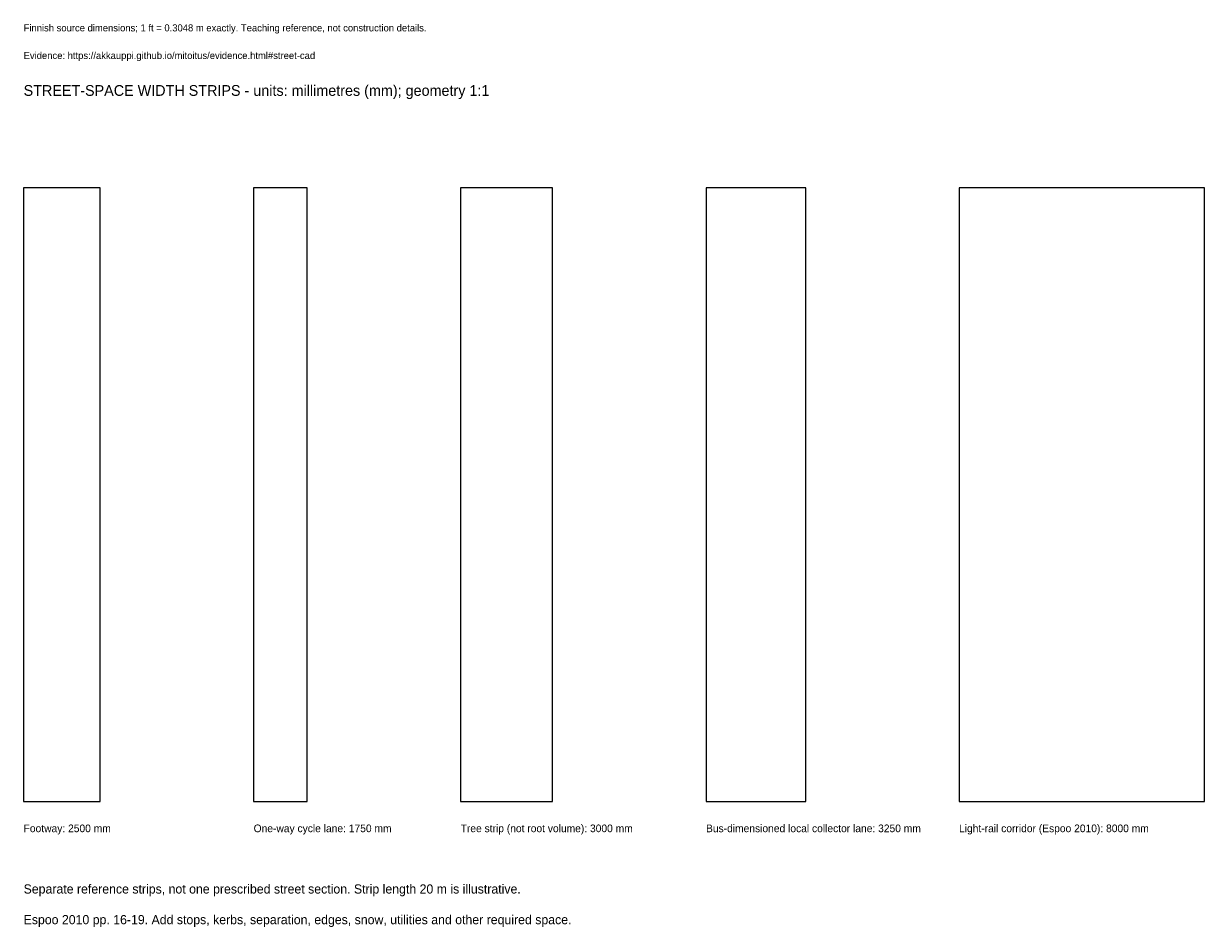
# Model space of a CAD drawing. Header units: millimetres. Extents: x 0 to 38500, y -4102 to 25354.
import ezdxf

# ---------------------------------------------------------------- set-up
doc = ezdxf.new("R2010")
doc.units = ezdxf.units.MM
doc.layers.add('ANNOTATION', color=7, linetype='Continuous')
doc.layers.add('REFERENCE', color=7, linetype='Continuous')

msp = doc.modelspace()

# ---------------------------------------------------------------- linework, layer by layer
at = {"layer": 'REFERENCE'}
for p, q in [((2500, 20000), (0, 20000)), ((0, 20000), (0, 0)), ((2500, 0), (2500, 20000)), ((9250, 20000), (7500, 20000)), ((7500, 20000), (7500, 0)), ((9250, 0), (9250, 20000)), ((17250, 20000), (14250, 20000)), ((14250, 20000), (14250, 0)), ((17250, 0), (17250, 20000)), ((25500, 20000), (22250, 20000)), ((22250, 20000), (22250, 0)), ((25500, 0), (25500, 20000)), ((38500, 20000), (30500, 20000)), ((30500, 20000), (30500, 0)), ((38500, 0), (38500, 20000)), ((0, 0), (2500, 0)), ((7500, 0), (9250, 0)), ((14250, 0), (17250, 0)), ((22250, 0), (25500, 0)), ((30500, 0), (38500, 0))]:
    msp.add_line(p, q, dxfattribs=at)

# ---------------------------------------------------------------- texts
at = {"layer": 'ANNOTATION'}
for s, height, p in [('Finnish source dimensions; 1 ft = 0.3048 m exactly. Teaching reference, not construction details.', 230, (0, 25100)), ('Evidence: https://akkauppi.github.io/mitoitus/evidence.html#street-cad', 230, (0, 24200)), ('STREET-SPACE WIDTH STRIPS - units: millimetres (mm); geometry 1:1', 350, (0, 23000)), ('Footway: 2500 mm', 250, (0, -1000)), ('One-way cycle lane: 1750 mm', 250, (7500, -1000)), ('Tree strip (not root volume): 3000 mm', 250, (14250, -1000)), ('Bus-dimensioned local collector lane: 3250 mm', 250, (22250, -1000)), ('Light-rail corridor (Espoo 2010): 8000 mm', 250, (30500, -1000)), ('Separate reference strips, not one prescribed street section. Strip length 20 m is illustrative.', 300, (0, -3000)), ('Espoo 2010 pp. 16-19. Add stops, kerbs, separation, edges, snow, utilities and other required space.', 300, (0, -4000))]:
    msp.add_text(s, height=height, dxfattribs=at).set_placement(p)

doc.saveas('drawing.dxf')
